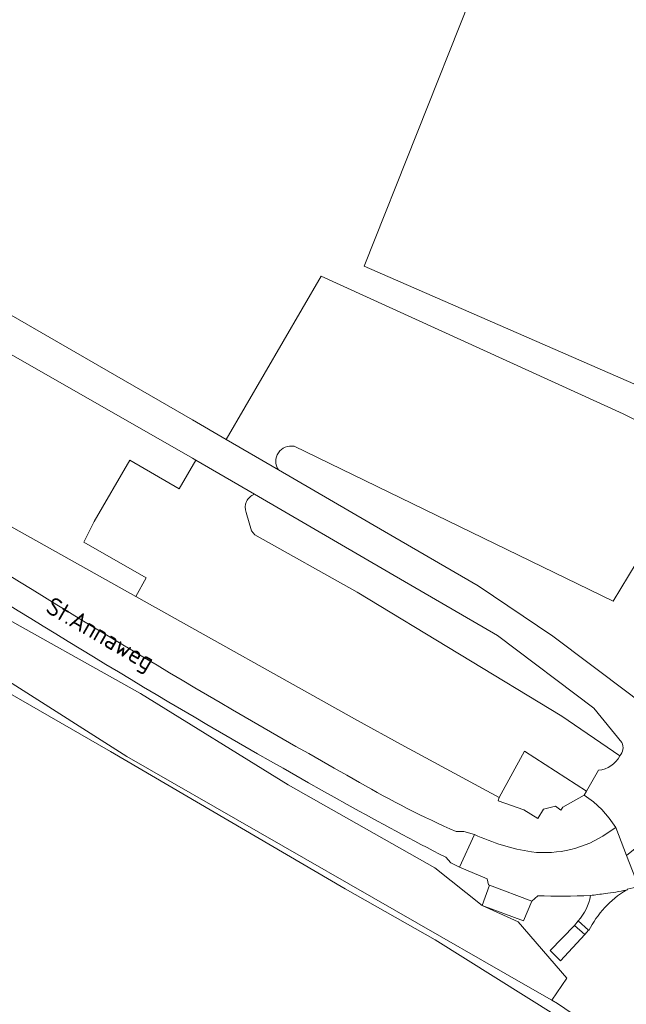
# Model space of a CAD drawing. Extents: x 184422 to 188298, y 343471 to 350189.
# Tile 227 of 256: x 186483 to 186544, y 347897 to 347995. Entities that reach past the tile are written whole.
import ezdxf
from ezdxf.enums import TextEntityAlignment as Align

# ---------------------------------------------------------------- set-up
doc = ezdxf.new("R2010")
doc.units = 0
for name, color, linetype, lineweight in [('B-WA-GR-BOUWLAND-GV', 252, 'Continuous', 13), ('B-WA-GR-GROENVOORZIENING-GV', 252, 'Continuous', 18), ('B-WA-OG-TERREIN_CULTUURSCHEIDING-GV', 252, 'Continuous', 18), ('B-WA-OG-TERREIN_ERF-GV', 252, 'Continuous', 18), ('B-WA-OG-TOPOGRAFIE-T18', 252, 'Continuous', 18), ('B-WA-OG-WEG-GV', 252, 'Continuous', 18), ('B-WA-VH-ONVERHARD-GV', 252, 'Continuous', 18), ('B-WA-VH-VERHARDING_BEDRIJFSVLOERPLAAT-GV', 252, 'Continuous', 18), ('B-WA-VH-VERHARDING_BETON-GV', 252, 'Continuous', 18), ('B-WA-VH-VERHARDING_HALFVERHARDING_GRIND-GV', 252, 'Continuous', 18), ('B-WA-VH-VERHARDING_OPEN-GV', 252, 'Continuous', 18), ('B-WA-VH-VERHARDING_SIERBESTRATING-GV', 252, 'Continuous', 18), ('B-WA-VH-VERHARDING_STRAATBAKSTEEN-GV', 252, 'Continuous', 18)]:
    doc.layers.add(name, color=color, linetype=linetype, lineweight=lineweight)
doc.styles.add('NLCS-ISO-M1000-T18', font='NLCS-ISO.ttf', dxfattribs={"height": 1.8})

msp = doc.modelspace()

# ---------------------------------------------------------------- linework, layer by layer
at = {"layer": 'B-WA-GR-BOUWLAND-GV', "flags": 128}
msp.add_lwpolyline([(186536.868, 347895.53), (186524.683, 347903.164), (186515.645, 347908.282), (186492.093, 347922.073), (186452.479, 347944.849), (186441.606, 347950.957), (186391.776, 347986.271), (186365.301, 348002.694), (186274.033, 348051.195)], dxfattribs=at)
msp.add_lwpolyline([(186536.868, 347895.53), (186524.683, 347903.164), (186515.645, 347908.282), (186492.093, 347922.073), (186452.479, 347944.849), (186441.606, 347950.957), (186391.776, 347986.271), (186365.301, 348002.694), (186274.033, 348051.195)], dxfattribs=at)
msp.add_lwpolyline([(186536.868, 347895.53), (186524.683, 347903.164), (186515.645, 347908.282), (186492.093, 347922.073), (186452.479, 347944.849), (186441.606, 347950.957), (186391.776, 347986.271), (186365.301, 348002.694), (186274.033, 348051.195)], dxfattribs=at)
at = {"layer": 'B-WA-GR-GROENVOORZIENING-GV'}
for points in [[(186510.516, 347952.686, 0.670631), (186508.94, 347950.325)], [(186510.516, 347952.686, 0.670631), (186508.94, 347950.325)], [(186510.516, 347952.686, 0.670631), (186508.94, 347950.325)], [(186506.544, 347947.869, 0.427424), (186505.707, 347946.057)], [(186506.544, 347947.869, 0.427424), (186505.707, 347946.057)], [(186506.544, 347947.869, 0.427424), (186505.707, 347946.057)], [(186543.213, 347921.623, 0.304422), (186543.427, 347922.969)], [(186543.213, 347921.623, 0.304422), (186543.427, 347922.969)], [(186543.213, 347921.623, 0.304422), (186543.427, 347922.969)]]:
    msp.add_lwpolyline(points, format="xyb", dxfattribs=at)
at = {"layer": 'B-WA-GR-GROENVOORZIENING-GV', "flags": 128}
for points in [[(186545.621, 347942.239), (186542.561, 347937.139), (186510.516, 347952.686)], [(186545.621, 347942.239), (186542.561, 347937.139), (186510.516, 347952.686)], [(186545.621, 347942.239), (186542.561, 347937.139), (186510.516, 347952.686)], [(186508.94, 347950.325), (186519.591, 347944.135), (186529.005, 347938.685), (186536.505, 347933.637), (186544.19, 347927.857)], [(186508.94, 347950.325), (186519.591, 347944.135), (186529.005, 347938.685), (186536.505, 347933.637), (186544.19, 347927.857)], [(186508.94, 347950.325), (186519.591, 347944.135), (186529.005, 347938.685), (186536.505, 347933.637), (186544.19, 347927.857)], [(186543.427, 347922.969), (186540.619, 347926.398), (186530.931, 347933.689), (186520.15, 347939.963), (186506.544, 347947.869)], [(186543.427, 347922.969), (186540.619, 347926.398), (186530.931, 347933.689), (186520.15, 347939.963), (186506.544, 347947.869)], [(186543.427, 347922.969), (186540.619, 347926.398), (186530.931, 347933.689), (186520.15, 347939.963), (186506.544, 347947.869)], [(186505.707, 347946.057), (186506.257, 347944.19), (186506.566, 347943.815), (186516.859, 347938.039), (186537.402, 347925.592), (186543.213, 347921.623)], [(186505.707, 347946.057), (186506.257, 347944.19), (186506.566, 347943.815), (186516.859, 347938.039), (186537.402, 347925.592), (186543.213, 347921.623)], [(186505.707, 347946.057), (186506.257, 347944.19), (186506.566, 347943.815), (186516.859, 347938.039), (186537.402, 347925.592), (186543.213, 347921.623)]]:
    msp.add_lwpolyline(points, dxfattribs=at)
msp.add_lwpolyline([(186531.116, 347917.436), (186531.004, 347917.126), (186533.591, 347916.192), (186534.991, 347915.324), (186535.558, 347916.279), (186536.773, 347916.577), (186537.282, 347916.164), (186537.496, 347916.474), (186539.649, 347917.684), (186539.875, 347918.08), (186533.644, 347922.104)], close=True, dxfattribs=at)
msp.add_lwpolyline([(186531.116, 347917.436), (186531.004, 347917.126), (186533.591, 347916.192), (186534.991, 347915.324), (186535.558, 347916.279), (186536.773, 347916.577), (186537.282, 347916.164), (186537.496, 347916.474), (186539.649, 347917.684), (186539.875, 347918.08), (186533.644, 347922.104)], close=True, dxfattribs=at)
msp.add_lwpolyline([(186531.116, 347917.436), (186531.004, 347917.126), (186533.591, 347916.192), (186534.991, 347915.324), (186535.558, 347916.279), (186536.773, 347916.577), (186537.282, 347916.164), (186537.496, 347916.474), (186539.649, 347917.684), (186539.875, 347918.08), (186533.644, 347922.104)], close=True, dxfattribs=at)
at = {"layer": 'B-WA-OG-TERREIN_CULTUURSCHEIDING-GV', "flags": 128}
for points in [[(186274.033, 348051.195), (186365.301, 348002.694), (186391.776, 347986.271), (186441.606, 347950.957), (186452.479, 347944.849), (186492.093, 347922.073), (186515.645, 347908.282), (186524.683, 347903.164), (186536.868, 347895.53)], [(186274.033, 348051.195), (186365.301, 348002.694), (186391.776, 347986.271), (186441.606, 347950.957), (186452.479, 347944.849), (186492.093, 347922.073), (186515.645, 347908.282), (186524.683, 347903.164), (186536.868, 347895.53)], [(186274.033, 348051.195), (186365.301, 348002.694), (186391.776, 347986.271), (186441.606, 347950.957), (186452.479, 347944.849), (186492.093, 347922.073), (186515.645, 347908.282), (186524.683, 347903.164), (186536.868, 347895.53)], [(186541.93, 347893.398), (186536.969, 347896.771), (186536.39, 347897.103), (186533.98, 347898.485), (186493.71, 347921.576), (186470.294, 347936.459), (186450.237, 347948.657), (186449.972, 347948.818), (186436.361, 347957.096), (186416.914, 347970.391), (186401.339, 347981.656), (186394.689, 347986.465), (186390.125, 347989.64), (186369.686, 348002.935), (186338.73, 348019.802), (186300.233, 348041.035)], [(186541.93, 347893.398), (186536.969, 347896.771), (186536.39, 347897.103), (186533.98, 347898.485), (186493.71, 347921.576), (186470.294, 347936.459), (186450.237, 347948.657), (186449.972, 347948.818), (186436.361, 347957.096), (186416.914, 347970.391), (186401.339, 347981.656), (186394.689, 347986.465), (186390.125, 347989.64), (186369.686, 348002.935), (186338.73, 348019.802), (186300.233, 348041.035)], [(186541.93, 347893.398), (186536.969, 347896.771), (186536.39, 347897.103), (186533.98, 347898.485), (186493.71, 347921.576), (186470.294, 347936.459), (186450.237, 347948.657), (186449.972, 347948.818), (186436.361, 347957.096), (186416.914, 347970.391), (186401.339, 347981.656), (186394.689, 347986.465), (186390.125, 347989.64), (186369.686, 348002.935), (186338.73, 348019.802), (186300.233, 348041.035)]]:
    msp.add_lwpolyline(points, dxfattribs=at)
at = {"layer": 'B-WA-OG-TERREIN_ERF-GV', "flags": 128}
for points in [[(186635.718, 347994.657), (186636.618, 347995.493), (186638.601, 347998.996), (186641.785, 348002.166), (186646.687, 348005.765), (186690.214, 348048.701), (186690.335, 348048.82), (186576.848, 348118.984), (186555.453, 348063.167), (186528.73, 347998.741), (186528.184, 347997.546), (186517.543, 347970.771), (186577.212, 347944.755), (186578.315, 347945.816), (186587.748, 347953.964), (186598.409, 347963), (186613.013, 347975.39), (186626.308, 347986.812), (186627.066, 347987.463), (186629.905, 347990.119), (186634.903, 347994.083)], [(186635.718, 347994.657), (186636.618, 347995.493), (186638.601, 347998.996), (186641.785, 348002.166), (186646.687, 348005.765), (186690.214, 348048.701), (186690.335, 348048.82), (186576.848, 348118.984), (186555.453, 348063.167), (186528.73, 347998.741), (186528.184, 347997.546), (186517.543, 347970.771), (186577.212, 347944.755), (186578.315, 347945.816), (186587.748, 347953.964), (186598.409, 347963), (186613.013, 347975.39), (186626.308, 347986.812), (186627.066, 347987.463), (186629.905, 347990.119), (186634.903, 347994.083)], [(186635.718, 347994.657), (186636.618, 347995.493), (186638.601, 347998.996), (186641.785, 348002.166), (186646.687, 348005.765), (186690.214, 348048.701), (186690.335, 348048.82), (186576.848, 348118.984), (186555.453, 348063.167), (186528.73, 347998.741), (186528.184, 347997.546), (186517.543, 347970.771), (186577.212, 347944.755), (186578.315, 347945.816), (186587.748, 347953.964), (186598.409, 347963), (186613.013, 347975.39), (186626.308, 347986.812), (186627.066, 347987.463), (186629.905, 347990.119), (186634.903, 347994.083)], [(186434.407, 348012.168), (186435.835, 348011.296), (186433.883, 348005.216), (186443.385, 347997.858), (186447.421, 347994.907), (186465.028, 347984.884), (186461.044, 347977.964), (186474.251, 347970.362), (186500.331, 347955.328), (186503.709, 347953.365), (186513.234, 347969.755), (186543.553, 347955.939), (186565.214, 347945.192), (186572.89, 347940.603), (186573.934, 347941.602), (186577.212, 347944.755), (186517.543, 347970.771), (186528.184, 347997.546), (186448.525, 348045.002), (186447.477, 348042.431), (186447.584, 348042.37), (186446.236, 348039.045), (186439.583, 348023.957), (186436.69, 348017.276)], [(186434.407, 348012.168), (186435.835, 348011.296), (186433.883, 348005.216), (186443.385, 347997.858), (186447.421, 347994.907), (186465.028, 347984.884), (186461.044, 347977.964), (186474.251, 347970.362), (186500.331, 347955.328), (186503.709, 347953.365), (186513.234, 347969.755), (186543.553, 347955.939), (186565.214, 347945.192), (186572.89, 347940.603), (186573.934, 347941.602), (186577.212, 347944.755), (186517.543, 347970.771), (186528.184, 347997.546), (186448.525, 348045.002), (186447.477, 348042.431), (186447.584, 348042.37), (186446.236, 348039.045), (186439.583, 348023.957), (186436.69, 348017.276)], [(186434.407, 348012.168), (186435.835, 348011.296), (186433.883, 348005.216), (186443.385, 347997.858), (186447.421, 347994.907), (186465.028, 347984.884), (186461.044, 347977.964), (186474.251, 347970.362), (186500.331, 347955.328), (186503.709, 347953.365), (186513.234, 347969.755), (186543.553, 347955.939), (186565.214, 347945.192), (186572.89, 347940.603), (186573.934, 347941.602), (186577.212, 347944.755), (186517.543, 347970.771), (186528.184, 347997.546), (186448.525, 348045.002), (186447.477, 348042.431), (186447.584, 348042.37), (186446.236, 348039.045), (186439.583, 348023.957), (186436.69, 348017.276)]]:
    msp.add_lwpolyline(points, close=True, dxfattribs=at)
msp.add_lwpolyline([(186472.317, 347950.105), (186494.637, 347937.618), (186495.674, 347939.472), (186489.398, 347943.059), (186490.455, 347945.137), (186494.035, 347951.298), (186498.994, 347948.417), (186500.662, 347951.287), (186500.302, 347951.495), (186472.953, 347967.118)], dxfattribs=at)
msp.add_lwpolyline([(186472.317, 347950.105), (186494.637, 347937.618), (186495.674, 347939.472), (186489.398, 347943.059), (186490.455, 347945.137), (186494.035, 347951.298), (186498.994, 347948.417), (186500.662, 347951.287), (186500.302, 347951.495), (186472.953, 347967.118)], dxfattribs=at)
msp.add_lwpolyline([(186472.317, 347950.105), (186494.637, 347937.618), (186495.674, 347939.472), (186489.398, 347943.059), (186490.455, 347945.137), (186494.035, 347951.298), (186498.994, 347948.417), (186500.662, 347951.287), (186500.302, 347951.495), (186472.953, 347967.118)], dxfattribs=at)
at = {"layer": 'B-WA-OG-WEG-GV', "flags": 128}
for points in [[(186282.344, 348054.911), (186304.376, 348044.529), (186331.589, 348030.077), (186350.774, 348018.955), (186370.852, 348007.472), (186382.933, 348000), (186388.532, 347996.537), (186405.254, 347985.651), (186410.822, 347982.026), (186429.811, 347967.501), (186450.466, 347955.322), (186453.124, 347953.645), (186465.081, 347946.101), (186479.638, 347936.497), (186495.09, 347927.87), (186509.908, 347918.705), (186524.633, 347910.386), (186529.404, 347906.602), (186530.15, 347908.657)], [(186282.344, 348054.911), (186304.376, 348044.529), (186331.589, 348030.077), (186350.774, 348018.955), (186370.852, 348007.472), (186382.933, 348000), (186388.532, 347996.537), (186405.254, 347985.651), (186410.822, 347982.026), (186429.811, 347967.501), (186450.466, 347955.322), (186453.124, 347953.645), (186465.081, 347946.101), (186479.638, 347936.497), (186495.09, 347927.87), (186509.908, 347918.705), (186524.633, 347910.386), (186529.404, 347906.602), (186530.15, 347908.657)], [(186282.344, 348054.911), (186304.376, 348044.529), (186331.589, 348030.077), (186350.774, 348018.955), (186370.852, 348007.472), (186382.933, 348000), (186388.532, 347996.537), (186405.254, 347985.651), (186410.822, 347982.026), (186429.811, 347967.501), (186450.466, 347955.322), (186453.124, 347953.645), (186465.081, 347946.101), (186479.638, 347936.497), (186495.09, 347927.87), (186509.908, 347918.705), (186524.633, 347910.386), (186529.404, 347906.602), (186530.15, 347908.657)], [(186541.949, 347913.85), (186542.807, 347914.43), (186542.164, 347915.375), (186541.417, 347916.24), (186540.575, 347917.013), (186539.649, 347917.684), (186537.496, 347916.474), (186537.282, 347916.164), (186536.773, 347916.577), (186535.558, 347916.279), (186534.991, 347915.324), (186533.591, 347916.192), (186531.004, 347917.126), (186531.116, 347917.436), (186521.281, 347922.763), (186516.896, 347925.164), (186494.637, 347937.618), (186472.317, 347950.105)], [(186541.949, 347913.85), (186542.807, 347914.43), (186542.164, 347915.375), (186541.417, 347916.24), (186540.575, 347917.013), (186539.649, 347917.684), (186537.496, 347916.474), (186537.282, 347916.164), (186536.773, 347916.577), (186535.558, 347916.279), (186534.991, 347915.324), (186533.591, 347916.192), (186531.004, 347917.126), (186531.116, 347917.436), (186521.281, 347922.763), (186516.896, 347925.164), (186494.637, 347937.618), (186472.317, 347950.105)], [(186541.949, 347913.85), (186542.807, 347914.43), (186542.164, 347915.375), (186541.417, 347916.24), (186540.575, 347917.013), (186539.649, 347917.684), (186537.496, 347916.474), (186537.282, 347916.164), (186536.773, 347916.577), (186535.558, 347916.279), (186534.991, 347915.324), (186533.591, 347916.192), (186531.004, 347917.126), (186531.116, 347917.436), (186521.281, 347922.763), (186516.896, 347925.164), (186494.637, 347937.618), (186472.317, 347950.105)], [(186526.783, 347914.021), (186527.545, 347914.05), (186528.621, 347913.73)], [(186526.783, 347914.021), (186527.545, 347914.05), (186528.621, 347913.73)], [(186526.783, 347914.021), (186527.545, 347914.05), (186528.621, 347913.73)], [(186530.15, 347908.657), (186530.049, 347908.689), (186529.897, 347909.284), (186527.125, 347910.438), (186526.26, 347910.892), (186525.74, 347911.45)], [(186530.15, 347908.657), (186530.049, 347908.689), (186529.897, 347909.284), (186527.125, 347910.438), (186526.26, 347910.892), (186525.74, 347911.45)], [(186530.15, 347908.657), (186530.049, 347908.689), (186529.897, 347909.284), (186527.125, 347910.438), (186526.26, 347910.892), (186525.74, 347911.45)], [(186534.972, 347907.577), (186534.382, 347907.058), (186533.565, 347905.075), (186529.404, 347906.602), (186532.998, 347904.961), (186537.893, 347899.325), (186536.39, 347897.103), (186536.969, 347896.771), (186541.93, 347893.398)], [(186534.972, 347907.577), (186534.382, 347907.058), (186533.565, 347905.075), (186529.404, 347906.602), (186532.998, 347904.961), (186537.893, 347899.325), (186536.39, 347897.103), (186536.969, 347896.771), (186541.93, 347893.398)], [(186534.972, 347907.577), (186534.382, 347907.058), (186533.565, 347905.075), (186529.404, 347906.602), (186532.998, 347904.961), (186537.893, 347899.325), (186536.39, 347897.103), (186536.969, 347896.771), (186541.93, 347893.398)], [(186540.113, 347904.092), (186540.07, 347904.118), (186539.7, 347903.682), (186537.276, 347901.072), (186536.223, 347902.083), (186538.664, 347904.61), (186539.032, 347905.068)], [(186540.113, 347904.092), (186540.07, 347904.118), (186539.7, 347903.682), (186537.276, 347901.072), (186536.223, 347902.083), (186538.664, 347904.61), (186539.032, 347905.068)], [(186540.113, 347904.092), (186540.07, 347904.118), (186539.7, 347903.682), (186537.276, 347901.072), (186536.223, 347902.083), (186538.664, 347904.61), (186539.032, 347905.068)]]:
    msp.add_lwpolyline(points, dxfattribs=at)
msp.add_lwpolyline([(186453.124, 347953.645), (186450.237, 347948.657), (186470.294, 347936.459), (186493.71, 347921.576), (186533.98, 347898.485), (186536.39, 347897.103), (186537.893, 347899.325), (186532.998, 347904.961), (186529.404, 347906.602), (186524.633, 347910.386), (186509.908, 347918.705), (186495.09, 347927.87), (186479.638, 347936.497), (186465.081, 347946.101)], close=True, dxfattribs=at)
msp.add_lwpolyline([(186453.124, 347953.645), (186450.237, 347948.657), (186470.294, 347936.459), (186493.71, 347921.576), (186533.98, 347898.485), (186536.39, 347897.103), (186537.893, 347899.325), (186532.998, 347904.961), (186529.404, 347906.602), (186524.633, 347910.386), (186509.908, 347918.705), (186495.09, 347927.87), (186479.638, 347936.497), (186465.081, 347946.101)], close=True, dxfattribs=at)
msp.add_lwpolyline([(186453.124, 347953.645), (186450.237, 347948.657), (186470.294, 347936.459), (186493.71, 347921.576), (186533.98, 347898.485), (186536.39, 347897.103), (186537.893, 347899.325), (186532.998, 347904.961), (186529.404, 347906.602), (186524.633, 347910.386), (186509.908, 347918.705), (186495.09, 347927.87), (186479.638, 347936.497), (186465.081, 347946.101)], close=True, dxfattribs=at)
at = {"layer": 'B-WA-OG-WEG-GV'}
for points in [[(186476.731, 347942.978, 0.012911), (186517.096, 347918.959)], [(186476.731, 347942.978, 0.012911), (186517.096, 347918.959)], [(186476.731, 347942.978, 0.012911), (186517.096, 347918.959)], [(186515.83, 347916.759, -0.014535), (186475.347, 347940.884)], [(186515.83, 347916.759, -0.014535), (186475.347, 347940.884)], [(186515.83, 347916.759, -0.014535), (186475.347, 347940.884)], [(186517.096, 347918.959, 0.027679), (186526.783, 347914.021)], [(186517.096, 347918.959, 0.027679), (186526.783, 347914.021)], [(186517.096, 347918.959, 0.027679), (186526.783, 347914.021)], [(186525.74, 347911.45, -0.008608), (186515.83, 347916.759)], [(186525.74, 347911.45, -0.008608), (186515.83, 347916.759)], [(186525.74, 347911.45, -0.008608), (186515.83, 347916.759)], [(186528.621, 347913.73, 0.068252), (186534.349, 347911.988)], [(186528.621, 347913.73, 0.068252), (186534.349, 347911.988)], [(186528.621, 347913.73, 0.068252), (186534.349, 347911.988)], [(186534.349, 347911.988, 0.179656), (186541.949, 347913.85)], [(186534.349, 347911.988, 0.179656), (186541.949, 347913.85)], [(186534.349, 347911.988, 0.179656), (186541.949, 347913.85)], [(186540.264, 347907.609, -0.016633), (186534.972, 347907.577)], [(186540.264, 347907.609, -0.016633), (186534.972, 347907.577)], [(186540.264, 347907.609, -0.016633), (186534.972, 347907.577)], [(186539.032, 347905.068, 0.15063), (186540.264, 347907.609)], [(186539.032, 347905.068, 0.15063), (186540.264, 347907.609)], [(186539.032, 347905.068, 0.15063), (186540.264, 347907.609)], [(186543.872, 347908.15, 0.143966), (186540.113, 347904.092)], [(186543.872, 347908.15, 0.143966), (186540.113, 347904.092)], [(186543.872, 347908.15, 0.143966), (186540.113, 347904.092)]]:
    msp.add_lwpolyline(points, format="xyb", dxfattribs=at)
at = {"layer": 'B-WA-VH-ONVERHARD-GV'}
for points in [[(186517.096, 347918.959, -0.012911), (186476.731, 347942.978)], [(186517.096, 347918.959, -0.012911), (186476.731, 347942.978)], [(186517.096, 347918.959, -0.012911), (186476.731, 347942.978)], [(186475.347, 347940.884, 0.014535), (186515.83, 347916.759)], [(186475.347, 347940.884, 0.014535), (186515.83, 347916.759)], [(186475.347, 347940.884, 0.014535), (186515.83, 347916.759)], [(186526.783, 347914.021, -0.027679), (186517.096, 347918.959)], [(186526.783, 347914.021, -0.027679), (186517.096, 347918.959)], [(186526.783, 347914.021, -0.027679), (186517.096, 347918.959)], [(186515.83, 347916.759, 0.008608), (186525.74, 347911.45)], [(186515.83, 347916.759, 0.008608), (186525.74, 347911.45)], [(186515.83, 347916.759, 0.008608), (186525.74, 347911.45)]]:
    msp.add_lwpolyline(points, format="xyb", dxfattribs=at)
at = {"layer": 'B-WA-VH-ONVERHARD-GV', "flags": 128}
for points in [[(186525.74, 347911.45), (186526.26, 347910.892), (186527.125, 347910.438), (186528.621, 347913.73)], [(186525.74, 347911.45), (186526.26, 347910.892), (186527.125, 347910.438), (186528.621, 347913.73)], [(186525.74, 347911.45), (186526.26, 347910.892), (186527.125, 347910.438), (186528.621, 347913.73)], [(186528.621, 347913.73), (186527.545, 347914.05), (186526.783, 347914.021)], [(186528.621, 347913.73), (186527.545, 347914.05), (186526.783, 347914.021)], [(186528.621, 347913.73), (186527.545, 347914.05), (186526.783, 347914.021)]]:
    msp.add_lwpolyline(points, dxfattribs=at)
at = {"layer": 'B-WA-VH-VERHARDING_BEDRIJFSVLOERPLAAT-GV', "flags": 128}
for points in [[(186553.681, 347920.596), (186547.877, 347925.036), (186544.19, 347927.857), (186536.505, 347933.637), (186529.005, 347938.685), (186519.591, 347944.135), (186508.94, 347950.325), (186503.709, 347953.365), (186500.331, 347955.328), (186474.251, 347970.362), (186461.044, 347977.964), (186458.122, 347979.646), (186456.287, 347976.324), (186472.953, 347967.118), (186500.302, 347951.495), (186500.662, 347951.287), (186506.544, 347947.869), (186520.15, 347939.963), (186530.931, 347933.689), (186540.619, 347926.398), (186543.427, 347922.969)], [(186553.681, 347920.596), (186547.877, 347925.036), (186544.19, 347927.857), (186536.505, 347933.637), (186529.005, 347938.685), (186519.591, 347944.135), (186508.94, 347950.325), (186503.709, 347953.365), (186500.331, 347955.328), (186474.251, 347970.362), (186461.044, 347977.964), (186458.122, 347979.646), (186456.287, 347976.324), (186472.953, 347967.118), (186500.302, 347951.495), (186500.662, 347951.287), (186506.544, 347947.869), (186520.15, 347939.963), (186530.931, 347933.689), (186540.619, 347926.398), (186543.427, 347922.969)], [(186553.681, 347920.596), (186547.877, 347925.036), (186544.19, 347927.857), (186536.505, 347933.637), (186529.005, 347938.685), (186519.591, 347944.135), (186508.94, 347950.325), (186503.709, 347953.365), (186500.331, 347955.328), (186474.251, 347970.362), (186461.044, 347977.964), (186458.122, 347979.646), (186456.287, 347976.324), (186472.953, 347967.118), (186500.302, 347951.495), (186500.662, 347951.287), (186506.544, 347947.869), (186520.15, 347939.963), (186530.931, 347933.689), (186540.619, 347926.398), (186543.427, 347922.969)], [(186541.069, 347920.175), (186539.875, 347918.08), (186539.649, 347917.684), (186540.575, 347917.013), (186541.417, 347916.24), (186542.164, 347915.375), (186542.807, 347914.43), (186543.894, 347911.624), (186553.243, 347919.148)], [(186541.069, 347920.175), (186539.875, 347918.08), (186539.649, 347917.684), (186540.575, 347917.013), (186541.417, 347916.24), (186542.164, 347915.375), (186542.807, 347914.43), (186543.894, 347911.624), (186553.243, 347919.148)], [(186541.069, 347920.175), (186539.875, 347918.08), (186539.649, 347917.684), (186540.575, 347917.013), (186541.417, 347916.24), (186542.164, 347915.375), (186542.807, 347914.43), (186543.894, 347911.624), (186553.243, 347919.148)]]:
    msp.add_lwpolyline(points, dxfattribs=at)
at = {"layer": 'B-WA-VH-VERHARDING_BEDRIJFSVLOERPLAAT-GV'}
for points in [[(186543.427, 347922.969, -0.304422), (186543.213, 347921.623)], [(186543.427, 347922.969, -0.304422), (186543.213, 347921.623)], [(186543.427, 347922.969, -0.304422), (186543.213, 347921.623)], [(186543.213, 347921.623, -0.265472), (186541.069, 347920.175)], [(186543.213, 347921.623, -0.265472), (186541.069, 347920.175)], [(186543.213, 347921.623, -0.265472), (186541.069, 347920.175)]]:
    msp.add_lwpolyline(points, format="xyb", dxfattribs=at)
at = {"layer": 'B-WA-VH-VERHARDING_BETON-GV', "flags": 128}
msp.add_lwpolyline([(186539.7, 347903.682), (186540.07, 347904.118), (186539.032, 347905.068), (186538.664, 347904.61)], close=True, dxfattribs=at)
msp.add_lwpolyline([(186539.7, 347903.682), (186540.07, 347904.118), (186539.032, 347905.068), (186538.664, 347904.61)], close=True, dxfattribs=at)
msp.add_lwpolyline([(186539.7, 347903.682), (186540.07, 347904.118), (186539.032, 347905.068), (186538.664, 347904.61)], close=True, dxfattribs=at)
at = {"layer": 'B-WA-VH-VERHARDING_HALFVERHARDING_GRIND-GV', "flags": 128}
for points in [[(186558.958, 347928.632), (186559.154, 347929.043), (186563.497, 347932.623), (186567.624, 347935.565), (186572.89, 347940.603), (186565.214, 347945.192), (186543.553, 347955.939), (186513.234, 347969.755), (186503.709, 347953.365), (186508.94, 347950.325)], [(186558.958, 347928.632), (186559.154, 347929.043), (186563.497, 347932.623), (186567.624, 347935.565), (186572.89, 347940.603), (186565.214, 347945.192), (186543.553, 347955.939), (186513.234, 347969.755), (186503.709, 347953.365), (186508.94, 347950.325)], [(186558.958, 347928.632), (186559.154, 347929.043), (186563.497, 347932.623), (186567.624, 347935.565), (186572.89, 347940.603), (186565.214, 347945.192), (186543.553, 347955.939), (186513.234, 347969.755), (186503.709, 347953.365), (186508.94, 347950.325)], [(186510.516, 347952.686), (186542.561, 347937.139), (186545.621, 347942.239)], [(186510.516, 347952.686), (186542.561, 347937.139), (186545.621, 347942.239)], [(186510.516, 347952.686), (186542.561, 347937.139), (186545.621, 347942.239)], [(186506.544, 347947.869), (186500.662, 347951.287), (186498.994, 347948.417), (186494.035, 347951.298), (186490.455, 347945.137), (186489.398, 347943.059), (186495.674, 347939.472), (186494.637, 347937.618), (186516.896, 347925.164), (186521.281, 347922.763), (186531.116, 347917.436), (186533.644, 347922.104), (186539.875, 347918.08), (186541.069, 347920.175)], [(186506.544, 347947.869), (186500.662, 347951.287), (186498.994, 347948.417), (186494.035, 347951.298), (186490.455, 347945.137), (186489.398, 347943.059), (186495.674, 347939.472), (186494.637, 347937.618), (186516.896, 347925.164), (186521.281, 347922.763), (186531.116, 347917.436), (186533.644, 347922.104), (186539.875, 347918.08), (186541.069, 347920.175)], [(186506.544, 347947.869), (186500.662, 347951.287), (186498.994, 347948.417), (186494.035, 347951.298), (186490.455, 347945.137), (186489.398, 347943.059), (186495.674, 347939.472), (186494.637, 347937.618), (186516.896, 347925.164), (186521.281, 347922.763), (186531.116, 347917.436), (186533.644, 347922.104), (186539.875, 347918.08), (186541.069, 347920.175)], [(186506.257, 347944.19), (186505.707, 347946.057)], [(186506.257, 347944.19), (186505.707, 347946.057)], [(186506.257, 347944.19), (186505.707, 347946.057)], [(186543.213, 347921.623), (186537.402, 347925.592), (186516.859, 347938.039), (186506.566, 347943.815), (186506.257, 347944.19)], [(186543.213, 347921.623), (186537.402, 347925.592), (186516.859, 347938.039), (186506.566, 347943.815), (186506.257, 347944.19)], [(186543.213, 347921.623), (186537.402, 347925.592), (186516.859, 347938.039), (186506.566, 347943.815), (186506.257, 347944.19)]]:
    msp.add_lwpolyline(points, dxfattribs=at)
at = {"layer": 'B-WA-VH-VERHARDING_HALFVERHARDING_GRIND-GV'}
for points in [[(186508.94, 347950.325, -0.670631), (186510.516, 347952.686)], [(186508.94, 347950.325, -0.670631), (186510.516, 347952.686)], [(186508.94, 347950.325, -0.670631), (186510.516, 347952.686)], [(186505.707, 347946.057, -0.427424), (186506.544, 347947.869)], [(186505.707, 347946.057, -0.427424), (186506.544, 347947.869)], [(186505.707, 347946.057, -0.427424), (186506.544, 347947.869)], [(186541.069, 347920.175, 0.265472), (186543.213, 347921.623)], [(186541.069, 347920.175, 0.265472), (186543.213, 347921.623)], [(186541.069, 347920.175, 0.265472), (186543.213, 347921.623)]]:
    msp.add_lwpolyline(points, format="xyb", dxfattribs=at)
at = {"layer": 'B-WA-VH-VERHARDING_OPEN-GV', "flags": 128}
msp.add_lwpolyline([(186534.382, 347907.058), (186530.15, 347908.657), (186529.404, 347906.602), (186533.565, 347905.075)], close=True, dxfattribs=at)
msp.add_lwpolyline([(186534.382, 347907.058), (186530.15, 347908.657), (186529.404, 347906.602), (186533.565, 347905.075)], close=True, dxfattribs=at)
msp.add_lwpolyline([(186534.382, 347907.058), (186530.15, 347908.657), (186529.404, 347906.602), (186533.565, 347905.075)], close=True, dxfattribs=at)
at = {"layer": 'B-WA-VH-VERHARDING_SIERBESTRATING-GV', "flags": 128}
msp.add_lwpolyline([(186538.664, 347904.61), (186536.223, 347902.083), (186537.276, 347901.072), (186539.7, 347903.682)], close=True, dxfattribs=at)
msp.add_lwpolyline([(186538.664, 347904.61), (186536.223, 347902.083), (186537.276, 347901.072), (186539.7, 347903.682)], close=True, dxfattribs=at)
msp.add_lwpolyline([(186538.664, 347904.61), (186536.223, 347902.083), (186537.276, 347901.072), (186539.7, 347903.682)], close=True, dxfattribs=at)
at = {"layer": 'B-WA-VH-VERHARDING_STRAATBAKSTEEN-GV', "flags": 128}
for points in [[(186528.621, 347913.73), (186527.125, 347910.438), (186529.897, 347909.284), (186530.049, 347908.689), (186530.15, 347908.657), (186534.382, 347907.058), (186534.972, 347907.577)], [(186528.621, 347913.73), (186527.125, 347910.438), (186529.897, 347909.284), (186530.049, 347908.689), (186530.15, 347908.657), (186534.382, 347907.058), (186534.972, 347907.577)], [(186528.621, 347913.73), (186527.125, 347910.438), (186529.897, 347909.284), (186530.049, 347908.689), (186530.15, 347908.657), (186534.382, 347907.058), (186534.972, 347907.577)], [(186543.872, 347908.15), (186543.99, 347908.184), (186543.943, 347908.261), (186545.151, 347908.517), (186545.091, 347908.535), (186543.894, 347911.624), (186542.807, 347914.43), (186541.949, 347913.85)], [(186543.872, 347908.15), (186543.99, 347908.184), (186543.943, 347908.261), (186545.151, 347908.517), (186545.091, 347908.535), (186543.894, 347911.624), (186542.807, 347914.43), (186541.949, 347913.85)], [(186543.872, 347908.15), (186543.99, 347908.184), (186543.943, 347908.261), (186545.151, 347908.517), (186545.091, 347908.535), (186543.894, 347911.624), (186542.807, 347914.43), (186541.949, 347913.85)], [(186539.032, 347905.068), (186540.07, 347904.118), (186540.113, 347904.092)], [(186539.032, 347905.068), (186540.07, 347904.118), (186540.113, 347904.092)], [(186539.032, 347905.068), (186540.07, 347904.118), (186540.113, 347904.092)]]:
    msp.add_lwpolyline(points, dxfattribs=at)
at = {"layer": 'B-WA-VH-VERHARDING_STRAATBAKSTEEN-GV'}
for points in [[(186534.349, 347911.988, -0.068252), (186528.621, 347913.73)], [(186534.349, 347911.988, -0.068252), (186528.621, 347913.73)], [(186534.349, 347911.988, -0.068252), (186528.621, 347913.73)], [(186541.949, 347913.85, -0.179656), (186534.349, 347911.988)], [(186541.949, 347913.85, -0.179656), (186534.349, 347911.988)], [(186541.949, 347913.85, -0.179656), (186534.349, 347911.988)], [(186534.972, 347907.577, 0.016633), (186540.264, 347907.609)], [(186534.972, 347907.577, 0.016633), (186540.264, 347907.609)], [(186534.972, 347907.577, 0.016633), (186540.264, 347907.609)], [(186540.264, 347907.609, -0.15063), (186539.032, 347905.068)], [(186540.264, 347907.609, -0.15063), (186539.032, 347905.068)], [(186540.264, 347907.609, -0.15063), (186539.032, 347905.068)], [(186540.113, 347904.092, -0.143966), (186543.872, 347908.15)], [(186540.113, 347904.092, -0.143966), (186543.872, 347908.15)], [(186540.113, 347904.092, -0.143966), (186543.872, 347908.15)], [(186540.264, 347907.609, -0.00499), (186541.769, 347907.798)], [(186541.769, 347907.798, 0.00499), (186540.264, 347907.609)], [(186540.264, 347907.609, -0.00499), (186541.769, 347907.798)], [(186541.769, 347907.798, 0.00499), (186540.264, 347907.609)], [(186540.264, 347907.609, -0.00499), (186541.769, 347907.798)], [(186541.769, 347907.798, 0.00499), (186540.264, 347907.609)], [(186541.769, 347907.798, 0.011024), (186543.872, 347908.15)], [(186543.872, 347908.15, -0.011024), (186541.769, 347907.798)], [(186541.769, 347907.798, 0.011024), (186543.872, 347908.15)], [(186543.872, 347908.15, -0.011024), (186541.769, 347907.798)], [(186541.769, 347907.798, 0.011024), (186543.872, 347908.15)], [(186543.872, 347908.15, -0.011024), (186541.769, 347907.798)]]:
    msp.add_lwpolyline(points, format="xyb", dxfattribs=at)

# ---------------------------------------------------------------- texts
at = {"layer": 'B-WA-OG-TOPOGRAFIE-T18', "style": 'NLCS-ISO-M1000-T18'}
msp.add_text('St.Annaweg', height=1.8, rotation=329.9, dxfattribs=at).set_placement((186490.946, 347933.649), align=Align.MIDDLE)
msp.add_text('St.Annaweg', height=1.8, rotation=329.9, dxfattribs=at).set_placement((186490.946, 347933.649), align=Align.MIDDLE)
msp.add_text('St.Annaweg', height=1.8, rotation=329.9, dxfattribs=at).set_placement((186490.946, 347933.649), align=Align.MIDDLE)

doc.saveas('drawing.dxf')
